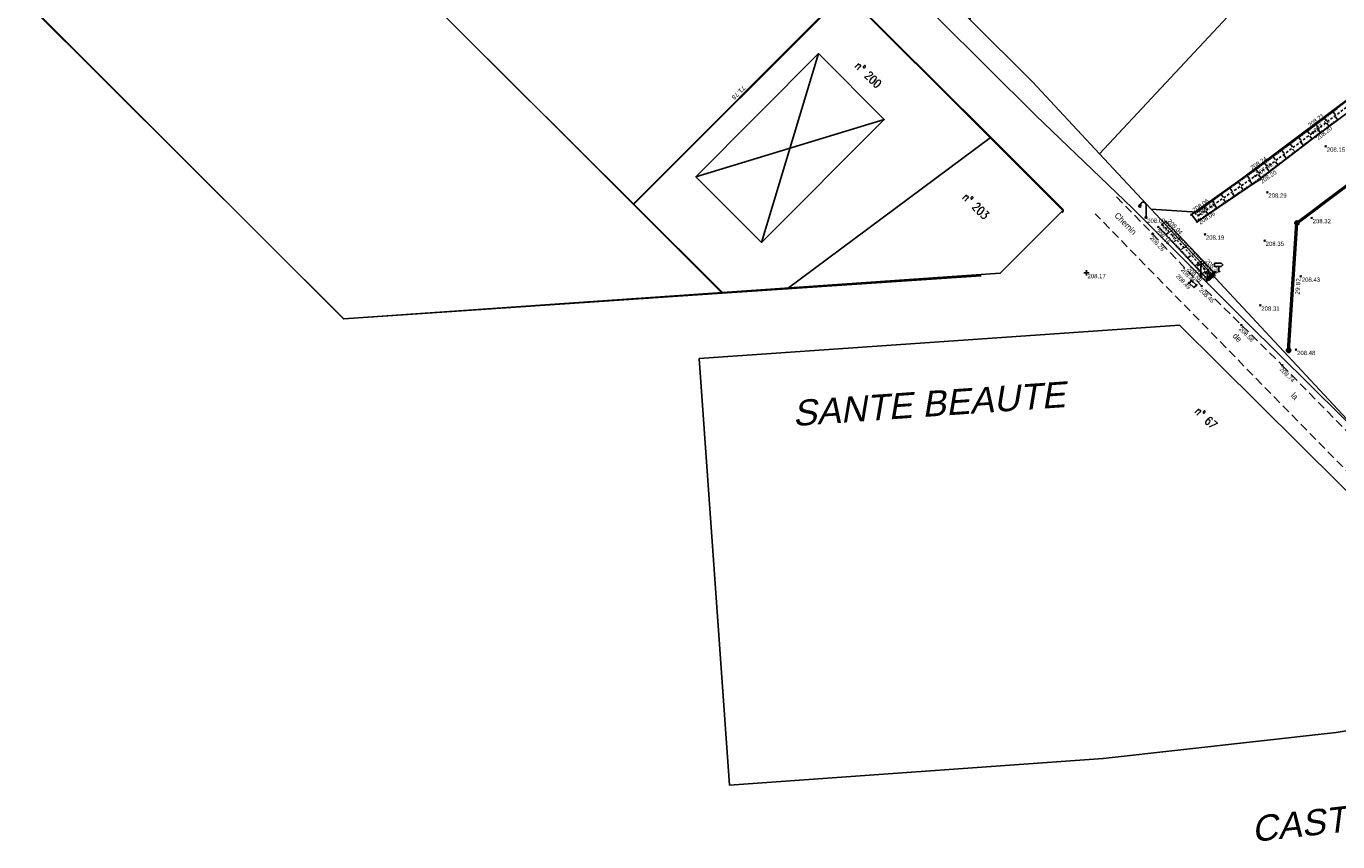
# Model space of a CAD drawing. Extents: x 1616800 to 1632437, y 2248456 to 2251974.
# Tile 3 of 256: x 1617737 to 1618044, y 2250972 to 2251162. Entities that reach past the tile are written whole.
import ezdxf
from ezdxf.enums import TextEntityAlignment as Align

# ---------------------------------------------------------------- set-up
doc = ezdxf.new("R2010")
doc.units = 0
doc.header["$LTSCALE"] = 2
doc.header["$PDMODE"] = 3
doc.header["$PDSIZE"] = 0.2
for name, pattern in [('CHEMIN', [1.5, 1, -0.5]), ('CONTINU', [0]), ('FOSSE', [0.5, 0.3, -0.2]), ('TR0', [0])]:
    doc.linetypes.add(name, pattern=pattern)
doc.layers.get('0').update_dxf_attribs({"linetype": 'CONTINUOUS'})
for name, color, linetype in [('BORNES', 8, 'CONTINUOUS'), ('X-PTS TOPO-TEXTE TOPOALT', 8, 'CONTINUOUS'), ('X-PTS TOPO-TOPOPOINT', 8, 'CONTINUOUS'), ('Y - FDP TOPO-COTATION', 8, 'CONTINUOUS'), ('Y - FDP TOPO-FOND _DE_PLAN', 251, 'CONTINUOUS'), ('Y - FDP TOPO-LIMITES', 8, 'CONTINUOUS'), ('Y - FDP TOPO-LIMITES_ 86098', 8, 'CONTINUOUS'), ('Y - FDP TOPO-LIMITES_ 98061', 8, 'CONTINUOUS'), ('Y - FDP TOPO-LIMITES_12592', 8, 'CONTINUOUS'), ('Y-FDP TOPO-CADASTRE_NUMERO', 11, 'CONTINUOUS'), ('Y-FDP TOPO-TOP_AXE_FOSSE', 8, 'CONTINUOUS'), ('Y-FDP TOPO-TOP_BARBULE', 8, 'CONTINUOUS'), ('Y-FDP TOPO-TOP_BORNE', 8, 'CONTINUOUS'), ('Y-FDP TOPO-TOP_TALUS', 8, 'CONTINUOUS'), ('Y-FDP TOPO-TOP_VOIRIE', 8, 'CHEMIN'), ('Y-FDP TOPO-TOP_VOIRIE_SYMB', 8, 'CONTINUOUS'), ('Y-RESEAU EXISTANT FDP-TOP_ECLAIRAGE', 6, 'CONTINUOUS'), ('Y-RESEAU EXISTANT FDP-TOP_PLUVIAL_symb', 96, 'CONTINUOUS'), ('Y-RESEAU EXISTANT FDP-TOP_PTT_symb', 3, 'CONTINUOUS')]:
    doc.layers.add(name, color=color, linetype=linetype)
doc.styles.add('COMPLEX', font='complex.shx')
doc.styles.add('ROMANS', font='ROMANC')
doc.styles.get("Standard").update_dxf_attribs({"font": 'arial.ttf'})
doc.styles.add('Stylus Regular', font='stylu.ttf')
doc.styles.add('Verdana 2.0', font='verdana.ttf', dxfattribs={"width": 0.99, "height": 2})

# ---------------------------------------------------------------- blocks, each defined once
blk = doc.blocks.new('TCPOINT')
at = {"color": 0}
blk.add_point((0, 0), dxfattribs=at)
at = {"layer": 'X-PTS TOPO-TEXTE TOPOALT'}
blk.add_attdef('ALT', text='', height=0.75, dxfattribs=at).set_placement((0.25, -0.25), align=Align.TOP_LEFT)
blk = doc.blocks.new('T007')
at = {"color": 0}
for p, q in [((-0.125, 0), (-0.625, 0)), ((0, 0.125), (0, 0.625)), ((0, 0), (0, 0)), ((0.125, 0), (0.625, 0)), ((0, -0.125), (0, -0.625))]:
    blk.add_line(p, q, dxfattribs=at)
blk = doc.blocks.new('borne')
at = {"layer": 'BORNES', "color": 0}
for radius in [0.5, 0.25]:
    blk.add_circle((0, 0), radius, dxfattribs=at)
blk = doc.blocks.new('TCPOINT_2')
at = {"color": 0}
blk.add_point((0, 0), dxfattribs=at)
at = {"layer": 'X-PTS TOPO-TEXTE TOPOALT'}
blk.add_attdef('ALT', (0.25, 0.25), '', height=0.75, dxfattribs=at)
blk = doc.blocks.new('TCPOINT_C')
at = {"color": 0}
blk.add_point((0, 0), dxfattribs=at)
at = {"layer": 'X-PTS TOPO-TEXTE TOPOALT'}
blk.add_attdef('ALT', text='', height=0.75, dxfattribs=at).set_placement((0.5, 0.09), align=Align.MIDDLE_LEFT)
blk = doc.blocks.new('L003')
at = {"color": 0}
for points in [[(-1.603583, 2.741753), (-1.846569, 2.573542)], [(-1.557039, 2.666871), (-1.745703, 2.444053)], [(-1.486771, 2.61895), (-1.61295, 2.356148)], [(-1.411328, 2.60293), (-1.464038, 2.314863)], [(-1.313678, 2.624415), (-1.28336, 2.326826)], [(0, 0.1875), (0, 2.8125)]]:
    blk.add_lwpolyline(points, dxfattribs=at)
for centre, radius in [((-1.40625, 2.8125), 0.209631), ((0, 0), 0.1875)]:
    blk.add_circle(centre, radius, dxfattribs=at)
blk.add_arc((-0.65625, 2.90625), 0.662913, 351.869898, 171.869898, dxfattribs=at)
blk = doc.blocks.new('gd15')
blk.add_lwpolyline([(0, 0), (0, 1), (1, 1), (1, 0)], close=True)
blk = doc.blocks.new('P001')
at = {"color": 0}
blk.add_line((0, 2.833108), (0, 0.1875), dxfattribs=at)
blk.add_lwpolyline([(-0.822377, 2.42192), (-0.822377, 2.559712), (0.822377, 3.106505), (0.822377, 3.244297)], dxfattribs=at)
blk.add_circle((0, 0), 0.1875, dxfattribs=at)
blk = doc.blocks.new('BDU_PANNEAU_INFO')
for p, q in [((-0.5, 1.8), (-0.5, 1.5)), ((0.5, 1.8), (-0.5, 1.8)), ((-0.5, 1.5), (0.5, 1.5)), ((0, 1.5), (0, 0)), ((0.5, 1.5), (0.5, 1.8))]:
    blk.add_line(p, q)
at = {"style": 'ROMANS', "width": 1.117489}
blk.add_text('INFO.', height=0.152, dxfattribs=at).set_placement((-0.35, 1.56), (0.31, 1.56), align=Align.FIT)
blk = doc.blocks.new('TETE PONT')
at = {"lineweight": 70, "ltscale": 2, "flags": 128}
blk.add_lwpolyline([(0, 0), (1, 0)], dxfattribs=at)
blk = doc.blocks.new('R027')
at = {"color": 0}
blk.add_lwpolyline([(-0.972222, 1.875), (0.583333, 1.875), (0.972222, 1.486111), (0.583333, 1.097222), (-0.972222, 1.097222)], close=True, dxfattribs=at)
blk.add_lwpolyline([(0, 1.097222), (0, 0.125)], dxfattribs=at)
blk.add_circle((0, 0), 0.125, dxfattribs=at)

msp = doc.modelspace()

# ---------------------------------------------------------------- linework, layer by layer
at = {"layer": 'Y - FDP TOPO-FOND _DE_PLAN', "linetype": 'TR0'}
msp.add_line((1617922.2839, 2251156.0188), (1617909.0013, 2251111.8823), dxfattribs=at)
for points in [[(1617811.3885, 2251094.0044), (1617737.1413, 2251167.9626), (1617783.088, 2251216.4534), (1617879.0294, 2251120.8864), (1617899.8148, 2251100.1797), (1617811.3885, 2251094.0044)], [(1617979.5466, 2251119.5531), (1617964.7624, 2251104.712), (1617899.8148, 2251100.1797), (1617879.0294, 2251120.8864), (1617928.4318, 2251170.4802), (1617961.384, 2251137.6482), (1617979.5466, 2251119.5531)], [(1618006.6365, 2251092.599), (1618053.4377, 2251046.1086), (1618054.5014, 2251045.0393), (1618093.955, 2251005.8204), (1618091.6783, 2251005.3572), (1618043.264, 2250997.3238), (1617988.7767, 2250991.2518), (1617901.511, 2250985.0085), (1617894.4134, 2251084.7644), (1618006.6365, 2251092.599)]]:
    msp.add_lwpolyline(points, close=True, dxfattribs=at)
msp.add_lwpolyline([(1617937.6686, 2251140.6454), (1617909.0013, 2251111.8823), (1617893.6226, 2251127.2517), (1617922.2839, 2251156.0188), (1617937.6686, 2251140.6454), (1617893.6226, 2251127.2517)], dxfattribs=at)
at = {"layer": 'Y - FDP TOPO-LIMITES'}
msp.add_line((1617929.654, 2251171.608), (1617878.9953, 2251120.7523), dxfattribs=at)
at = {"layer": 'Y - FDP TOPO-LIMITES', "flags": 128}
msp.add_lwpolyline([(1617962.4317, 2251136.3457), (1617914.9574, 2251101.0555)], dxfattribs=at)
at = {"layer": 'Y - FDP TOPO-LIMITES_ 86098'}
msp.add_line((1617783.2757, 2251216.5351), (1617879.0148, 2251120.7743), dxfattribs=at)
at = {"layer": 'Y - FDP TOPO-LIMITES_ 86098', "flags": 128}
msp.add_lwpolyline([(1617783.2757, 2251216.5351), (1617879.0148, 2251120.7743), (1617899.7568, 2251100.0261), (1617811.3225, 2251094.0335), (1617737.2314, 2251168.1407)], close=True, dxfattribs=at)
for points in [[(1617979.1843, 2251118.8949), (1617979.525, 2251119.2356), (1617961.4284, 2251137.3248), (1617928.5144, 2251170.2614), (1617879.0148, 2251120.7743)], [(1617899.7568, 2251100.0261), (1617914.9574, 2251101.0555), (1617960.317, 2251104.1277)]]:
    msp.add_lwpolyline(points, dxfattribs=at)
at = {"layer": 'Y - FDP TOPO-LIMITES_ 98061', "flags": 128}
msp.add_lwpolyline([(1618000.033, 2251119.6372), (1618010.804, 2251118.9442), (1618115.6175, 2251197.6704), (1618016.3138, 2251311.8142), (1617999.4777, 2251326.37), (1617969.9379, 2251352.0601), (1617934.7754, 2251382.3083), (1618000.3795, 2251451.6653), (1618016.0396, 2251467.7735), (1618112.1715, 2251442.2887), (1618276.1045, 2251385.219), (1618332.7249, 2251346.7882), (1618346.2552, 2251357.2778), (1618351.6069, 2251354.908), (1618148.3489, 2251202.3141), (1618189.5386, 2251153.7374), (1618188.0254, 2251152.4292), (1618159.8898, 2251128.1121), (1618124.8252, 2251097.8039), (1618067.4989, 2251048.255), (1618052.0285, 2251063.7931), (1618022.5176, 2251095.4882), (1618000.033, 2251119.6372)], dxfattribs=at)
for points in [[(1617934.7754, 2251382.3083), (1617969.9379, 2251352.0601), (1617999.4777, 2251326.37), (1618016.3138, 2251311.8142), (1618115.6175, 2251197.6704), (1618010.804, 2251118.9442), (1618000.033, 2251119.6372), (1617987.9627, 2251132.6017), (1617972.2675, 2251149.4576), (1617957.6492, 2251163.9861), (1617839.028, 2251281.8757), (1617904.6571, 2251349.6964)], [(1617839.028, 2251281.8757), (1617957.6492, 2251163.9861), (1617972.2675, 2251149.4576), (1617987.9627, 2251132.6017), (1618000.033, 2251119.6372), (1618022.5176, 2251095.4882), (1618052.0285, 2251063.7931), (1618022.3498, 2251093.2164), (1617995.6481, 2251119.9194), (1617973.069, 2251141.5622), (1617904.3821, 2251209.8759), (1617835.737, 2251278.4233)], [(1617987.9627, 2251132.6017), (1617972.2675, 2251149.4576), (1617957.6492, 2251163.9861), (1617970.3235, 2251214.2505), (1617975.3549, 2251218.1233), (1617994.4374, 2251225.8006), (1618028.9278, 2251176.5552)]]:
    msp.add_lwpolyline(points, close=True, dxfattribs=at)
at = {"layer": 'Y - FDP TOPO-LIMITES_12592', "lineweight": 53, "flags": 128}
msp.add_lwpolyline([(1618032.143, 2251086.6511), (1618034.0704, 2251116.409), (1618077.708, 2251149.1856), (1618119.6572, 2251093.337)], dxfattribs=at)
at = {"layer": 'Y-FDP TOPO-TOP_AXE_FOSSE', "linetype": 'FOSSE', "elevation": 201.34, "flags": 128}
msp.add_lwpolyline([(1618115.7166, 2251197.303, -0.46714777), (1618115.6566, 2251196.096), (1618102.1256, 2251185.969), (1618087.4686, 2251174.967), (1618073.8106, 2251164.558), (1618065.7366, 2251158.391), (1618051.7126, 2251148.078), (1618037.8076, 2251137.559), (1618024.3836, 2251127.446), (1618011.0496, 2251118.227)], format="xyb", dxfattribs=at)
msp.add_lwpolyline([(1618002.6136, 2251116.094), (1618013.9356, 2251104.071)], dxfattribs=at)
at = {"layer": 'Y-FDP TOPO-TOP_BARBULE'}
for p, q in [((1618040.8654, 2251141.3305), (1618041.0336, 2251141.1077)), ((1618041.2645, 2251141.6317), (1618041.4326, 2251141.409)), ((1618041.6636, 2251141.933), (1618041.8316, 2251141.7104)), ((1618042.0626, 2251142.2342), (1618042.2306, 2251142.0117)), ((1618042.4617, 2251142.5355), (1618043.0213, 2251141.7942)), ((1618042.8607, 2251142.8367), (1618043.0285, 2251142.6144)), ((1618043.6319, 2251140.5042), (1618043.074, 2251141.2508)), ((1618043.2598, 2251143.138), (1618043.4275, 2251142.9158)), ((1618036.874, 2251138.3192), (1618037.0417, 2251138.0942)), ((1618037.2739, 2251138.6192), (1618037.4427, 2251138.3956)), ((1618037.673, 2251138.9205), (1618037.8417, 2251138.6969)), ((1618038.072, 2251139.2217), (1618038.2407, 2251138.9983)), ((1618038.4711, 2251139.523), (1618039.0331, 2251138.7785)), ((1618038.8701, 2251139.8242), (1618039.0387, 2251139.601)), ((1618039.6264, 2251137.5115), (1618039.0828, 2251138.239)), ((1618039.2692, 2251140.1255), (1618039.4377, 2251139.9023)), ((1618039.6683, 2251140.4267), (1618039.8367, 2251140.2037)), ((1618040.0673, 2251140.728), (1618040.2356, 2251140.505)), ((1618040.4275, 2251138.11), (1618040.2636, 2251138.3294)), ((1618040.4664, 2251141.0292), (1618041.0272, 2251140.2864)), ((1618040.828, 2251138.4093), (1618040.6637, 2251138.6293)), ((1618041.2286, 2251138.7086), (1618041.0638, 2251138.9291)), ((1618041.6291, 2251139.0078), (1618041.0784, 2251139.7449)), ((1618042.0297, 2251139.3071), (1618041.864, 2251139.5288)), ((1618042.4302, 2251139.6064), (1618042.2642, 2251139.8286)), ((1618042.8308, 2251139.9056), (1618042.6643, 2251140.1285)), ((1618043.2313, 2251140.2049), (1618043.0644, 2251140.4283)), ((1618032.8655, 2251135.3305), (1618033.0368, 2251135.1008)), ((1618033.2664, 2251135.6293), (1618033.4372, 2251135.4001)), ((1618033.6672, 2251135.9282), (1618033.8377, 2251135.6995)), ((1618034.068, 2251136.2271), (1618034.2382, 2251135.9988)), ((1618034.4689, 2251136.5259), (1618035.035, 2251135.7667)), ((1618034.8697, 2251136.8248), (1618035.0392, 2251136.5975)), ((1618035.6445, 2251134.4876), (1618035.085, 2251135.2195)), ((1618035.2706, 2251137.1237), (1618035.4397, 2251136.8969)), ((1618035.6714, 2251137.4225), (1618035.8402, 2251137.1962)), ((1618036.0723, 2251137.7214), (1618036.2407, 2251137.4955)), ((1618036.439, 2251135.0949), (1618036.2721, 2251135.3132)), ((1618036.4731, 2251138.0203), (1618037.0333, 2251137.269)), ((1618036.8362, 2251135.3986), (1618036.6699, 2251135.6162)), ((1618037.2334, 2251135.7023), (1618037.0676, 2251135.9192)), ((1618037.6306, 2251136.006), (1618037.0796, 2251136.7267)), ((1618038.0278, 2251136.3096), (1618037.8631, 2251136.5252)), ((1618038.4251, 2251136.6133), (1618038.2608, 2251136.8282)), ((1618038.8253, 2251136.913), (1618038.6631, 2251137.1301)), ((1618039.2258, 2251137.2122), (1618039.0632, 2251137.4299)), ((1618040.0269, 2251137.8108), (1618039.8634, 2251138.0296)), ((1618028.4562, 2251132.0429), (1618029.0401, 2251131.2598)), ((1618028.8571, 2251132.3418), (1618029.0319, 2251132.1073)), ((1618029.2579, 2251132.6406), (1618029.4324, 2251132.4066)), ((1618029.6587, 2251132.9395), (1618029.8328, 2251132.706)), ((1618030.0596, 2251133.2384), (1618030.2333, 2251133.0053)), ((1618030.4604, 2251133.5372), (1618031.0384, 2251132.7621)), ((1618030.8613, 2251133.8361), (1618031.0343, 2251133.604)), ((1618031.6723, 2251131.4509), (1618031.0956, 2251132.2053)), ((1618031.2621, 2251134.135), (1618031.4348, 2251133.9034)), ((1618031.663, 2251134.4339), (1618031.8353, 2251134.2027)), ((1618032.0695, 2251131.7546), (1618031.897, 2251131.9802)), ((1618032.0638, 2251134.7327), (1618032.2358, 2251134.5021)), ((1618032.4668, 2251132.0582), (1618032.2948, 2251132.2832)), ((1618032.4647, 2251135.0316), (1618033.0367, 2251134.2644)), ((1618032.864, 2251132.3619), (1618032.6925, 2251132.5862)), ((1618033.2612, 2251132.6656), (1618033.0902, 2251132.8892)), ((1618033.6584, 2251132.9692), (1618033.0903, 2251133.7124)), ((1618034.0556, 2251133.2729), (1618033.8857, 2251133.4952)), ((1618034.4529, 2251133.5766), (1618034.2834, 2251133.7982)), ((1618034.8501, 2251133.8803), (1618034.6812, 2251134.1012)), ((1618035.2473, 2251134.1839), (1618035.0789, 2251134.4042)), ((1618036.0417, 2251134.7913), (1618035.8744, 2251135.0102)), ((1618024.4478, 2251129.0542), (1618025.0435, 2251128.2551)), ((1618024.8486, 2251129.3531), (1618025.027, 2251129.1138)), ((1618025.2494, 2251129.6519), (1618025.4275, 2251129.4132)), ((1618025.6503, 2251129.9508), (1618025.828, 2251129.7125)), ((1618026.0511, 2251130.2497), (1618026.2284, 2251130.0119)), ((1618026.452, 2251130.5485), (1618027.0418, 2251129.7574)), ((1618026.8528, 2251130.8474), (1618027.0294, 2251130.6106)), ((1618027.7001, 2251128.4142), (1618027.1062, 2251129.191)), ((1618027.2537, 2251131.1463), (1618027.4299, 2251130.9099)), ((1618027.6545, 2251131.4452), (1618027.8304, 2251131.2093)), ((1618028.0973, 2251128.7178), (1618027.9197, 2251128.9502)), ((1618028.0554, 2251131.744), (1618028.2309, 2251131.5086)), ((1618028.4946, 2251129.0215), (1618028.3174, 2251129.2532)), ((1618028.8918, 2251129.3252), (1618028.7151, 2251129.5562)), ((1618029.6862, 2251129.9325), (1618029.1009, 2251130.6982)), ((1618029.289, 2251129.6289), (1618029.1129, 2251129.8592)), ((1618030.0834, 2251130.2362), (1618029.9084, 2251130.4652)), ((1618030.4807, 2251130.5399), (1618030.3061, 2251130.7682)), ((1618030.8779, 2251130.8435), (1618030.7038, 2251131.0712)), ((1618031.2751, 2251131.1472), (1618031.1016, 2251131.3742)), ((1618019.9684, 2251125.8631), (1618020.1358, 2251125.6261)), ((1618020.3769, 2251126.1515), (1618020.937, 2251125.3582)), ((1618020.7853, 2251126.4399), (1618020.9541, 2251126.2009)), ((1618021.1938, 2251126.7283), (1618021.3632, 2251126.4884)), ((1618021.6022, 2251127.0167), (1618021.7723, 2251126.7758)), ((1618022.0107, 2251127.3051), (1618022.1815, 2251127.0632)), ((1618022.4191, 2251127.5935), (1618022.9906, 2251126.784)), ((1618022.8276, 2251127.8818), (1618022.9997, 2251127.6381)), ((1618023.6716, 2251125.4557), (1618023.1196, 2251126.2725)), ((1618023.236, 2251128.1702), (1618023.4089, 2251127.9255)), ((1618023.6445, 2251128.4586), (1618023.818, 2251128.2129)), ((1618024.0859, 2251125.7357), (1618023.9196, 2251125.9818)), ((1618024.0469, 2251128.7553), (1618024.226, 2251128.5151)), ((1618024.5001, 2251126.0157), (1618024.3331, 2251126.2628)), ((1618024.9144, 2251126.2957), (1618024.7466, 2251126.5439)), ((1618025.714, 2251126.8958), (1618025.1115, 2251127.6839)), ((1618025.3168, 2251126.5922), (1618025.1355, 2251126.8292)), ((1618026.1112, 2251127.1995), (1618025.931, 2251127.4352)), ((1618026.5085, 2251127.5032), (1618026.3287, 2251127.7382)), ((1618026.9057, 2251127.8068), (1618026.7265, 2251128.0412)), ((1618027.3029, 2251128.1105), (1618027.1242, 2251128.3442)), ((1618015.8839, 2251122.9792), (1618016.0445, 2251122.7519)), ((1618016.2924, 2251123.2676), (1618016.8298, 2251122.5065)), ((1618016.7008, 2251123.556), (1618016.8627, 2251123.3267)), ((1618017.1093, 2251123.8444), (1618017.2719, 2251123.6141)), ((1618017.5177, 2251124.1328), (1618017.681, 2251123.9015)), ((1618017.9262, 2251124.4212), (1618018.0901, 2251124.189)), ((1618018.3346, 2251124.7096), (1618018.8834, 2251123.9324)), ((1618018.7431, 2251124.9979), (1618018.9084, 2251124.7638)), ((1618019.529, 2251122.6559), (1618019.0007, 2251123.4376)), ((1618019.1515, 2251125.2863), (1618019.3175, 2251125.0512)), ((1618019.56, 2251125.5747), (1618019.7267, 2251125.3387)), ((1618019.9433, 2251122.9359), (1618019.7841, 2251123.1715)), ((1618020.3575, 2251123.2159), (1618020.1976, 2251123.4525)), ((1618020.7718, 2251123.4959), (1618020.6112, 2251123.7335)), ((1618021.1861, 2251123.7758), (1618021.0247, 2251124.0146)), ((1618021.6003, 2251124.0558), (1618021.0602, 2251124.855)), ((1618022.0146, 2251124.3358), (1618021.8518, 2251124.5766)), ((1618022.4288, 2251124.6158), (1618022.2654, 2251124.8577)), ((1618022.8431, 2251124.8958), (1618022.6789, 2251125.1387)), ((1618023.2573, 2251125.1758), (1618023.0925, 2251125.4197)), ((1618011.391, 2251119.8069), (1618011.544, 2251119.5902)), ((1618011.7994, 2251120.0953), (1618011.9532, 2251119.8776)), ((1618012.2079, 2251120.3837), (1618012.7225, 2251119.6548)), ((1618012.6163, 2251120.6721), (1618012.7714, 2251120.4525)), ((1618013.0248, 2251120.9605), (1618013.1806, 2251120.7399)), ((1618013.4332, 2251121.2489), (1618013.5897, 2251121.0273)), ((1618013.8417, 2251121.5373), (1618013.9988, 2251121.3147)), ((1618014.2501, 2251121.8257), (1618014.7762, 2251121.0807)), ((1618014.6586, 2251122.114), (1618014.8171, 2251121.8896)), ((1618014.9722, 2251119.5761), (1618014.8215, 2251119.799)), ((1618015.3865, 2251119.8561), (1618014.8818, 2251120.6027)), ((1618015.067, 2251122.4024), (1618015.2262, 2251122.177)), ((1618015.4755, 2251122.6908), (1618015.6353, 2251122.4644)), ((1618015.8007, 2251120.1361), (1618015.6486, 2251120.3611)), ((1618016.215, 2251120.4161), (1618016.0622, 2251120.6421)), ((1618016.6292, 2251120.696), (1618016.4757, 2251120.9232)), ((1618017.0435, 2251120.976), (1618016.8893, 2251121.2042)), ((1618017.4577, 2251121.256), (1618016.9413, 2251122.0201)), ((1618017.872, 2251121.536), (1618017.7163, 2251121.7663)), ((1618018.2863, 2251121.816), (1618018.1299, 2251122.0473)), ((1618018.7005, 2251122.096), (1618018.5434, 2251122.3284)), ((1618019.1148, 2251122.3759), (1618018.957, 2251122.6094)), ((1618009.7572, 2251118.6534), (1618009.8084, 2251118.5809)), ((1618010.1656, 2251118.9418), (1618010.5425, 2251118.4081)), ((1618010.5741, 2251119.2301), (1618010.7258, 2251119.0153)), ((1618010.8296, 2251116.7763), (1618010.8192, 2251116.7917)), ((1618010.9825, 2251119.5185), (1618011.1349, 2251119.3028)), ((1618011.2439, 2251117.0563), (1618010.9836, 2251117.4413)), ((1618011.6581, 2251117.3362), (1618011.5131, 2251117.5508)), ((1618012.0724, 2251117.6162), (1618011.9267, 2251117.8318)), ((1618012.4866, 2251117.8962), (1618012.3402, 2251118.1128)), ((1618012.9009, 2251118.1762), (1618012.7538, 2251118.3939)), ((1618013.3152, 2251118.4562), (1618012.8224, 2251119.1853)), ((1618013.7294, 2251118.7362), (1618013.5809, 2251118.9559)), ((1618014.1437, 2251119.0161), (1618013.9944, 2251119.237)), ((1618014.5579, 2251119.2961), (1618014.408, 2251119.518)), ((1618002.0524, 2251115.123), (1618002.2405, 2251115.2993)), ((1618002.3941, 2251114.7581), (1618002.5825, 2251114.9345)), ((1618002.7359, 2251114.3931), (1618002.9246, 2251114.5698)), ((1618003.0776, 2251114.0281), (1618003.2666, 2251114.205)), ((1618003.4194, 2251113.6631), (1618004.05, 2251114.2536)), ((1618003.7779, 2251116.4104), (1618003.5926, 2251116.2345)), ((1618004.1221, 2251116.0478), (1618003.9365, 2251115.8715)), ((1618004.4664, 2251115.6852), (1618004.2804, 2251115.5086)), ((1618005.1549, 2251114.96), (1618004.5326, 2251114.3691)), ((1618004.8106, 2251115.3226), (1618004.6243, 2251115.1457)), ((1618005.4992, 2251114.5974), (1618005.3121, 2251114.4198)), ((1618005.8434, 2251114.2347), (1618005.656, 2251114.0568)), ((1618006.1877, 2251113.8721), (1618005.9999, 2251113.6939)), ((1618003.7611, 2251113.2982), (1618003.9506, 2251113.4756)), ((1618004.1029, 2251112.9332), (1618004.2926, 2251113.1108)), ((1618004.4446, 2251112.5682), (1618004.6346, 2251112.7461)), ((1618004.7864, 2251112.2033), (1618004.9766, 2251112.3813)), ((1618005.1281, 2251111.8383), (1618005.7629, 2251112.4326)), ((1618005.4699, 2251111.4733), (1618005.6606, 2251111.6519)), ((1618005.8117, 2251111.1084), (1618006.0026, 2251111.2871)), ((1618006.1534, 2251110.7434), (1618006.3446, 2251110.9224)), ((1618006.8762, 2251113.1469), (1618006.248, 2251112.5505)), ((1618006.5319, 2251113.5095), (1618006.3438, 2251113.3309)), ((1618006.4952, 2251110.3784), (1618006.6866, 2251110.5576)), ((1618006.8369, 2251110.0134), (1618007.4758, 2251110.6116)), ((1618007.2205, 2251112.7843), (1618007.0316, 2251112.605)), ((1618007.5647, 2251112.4217), (1618007.3755, 2251112.2421)), ((1618007.909, 2251112.0591), (1618007.7195, 2251111.8792)), ((1618008.5975, 2251111.3339), (1618007.9634, 2251110.7318)), ((1618008.2532, 2251111.6965), (1618008.0634, 2251111.5162)), ((1618008.9418, 2251110.9713), (1618008.7512, 2251110.7903)), ((1618009.286, 2251110.6087), (1618009.0951, 2251110.4274)), ((1618007.1787, 2251109.6485), (1618007.3706, 2251109.8282)), ((1618007.5204, 2251109.2835), (1618007.7126, 2251109.4634)), ((1618007.8622, 2251108.9185), (1618008.0546, 2251109.0987)), ((1618008.2039, 2251108.5536), (1618008.3966, 2251108.7339)), ((1618008.5457, 2251108.1886), (1618009.1887, 2251108.7906)), ((1618008.8875, 2251107.8236), (1618009.0806, 2251108.0045)), ((1618009.2292, 2251107.4586), (1618009.4226, 2251107.6397)), ((1618009.6303, 2251110.246), (1618009.439, 2251110.0644)), ((1618010.3188, 2251109.5208), (1618009.6788, 2251108.9132)), ((1618009.9745, 2251109.8834), (1618009.7829, 2251109.7015)), ((1618010.6631, 2251109.1582), (1618010.4707, 2251108.9756)), ((1618011.0073, 2251108.7956), (1618010.8146, 2251108.6127)), ((1618011.3516, 2251108.433), (1618011.1585, 2251108.2497)), ((1618012.0401, 2251107.7078), (1618011.3942, 2251107.0946)), ((1618011.6958, 2251108.0704), (1618011.5024, 2251107.8868)), ((1618009.571, 2251107.0937), (1618009.7646, 2251107.275)), ((1618009.9127, 2251106.7287), (1618010.1066, 2251106.9103)), ((1618010.2545, 2251106.3637), (1618010.9015, 2251106.9696)), ((1618010.5962, 2251105.9988), (1618010.7906, 2251106.1808)), ((1618010.938, 2251105.6338), (1618011.1326, 2251105.816)), ((1618011.2797, 2251105.2688), (1618011.4746, 2251105.4513)), ((1618011.6215, 2251104.9039), (1618011.8166, 2251105.0866)), ((1618011.9632, 2251104.5389), (1618012.6144, 2251105.1486)), ((1618012.3844, 2251107.3452), (1618012.1902, 2251107.1609)), ((1618012.7286, 2251106.9826), (1618012.5341, 2251106.7979)), ((1618013.0729, 2251106.62), (1618012.878, 2251106.435)), ((1618013.7614, 2251105.8947), (1618013.1096, 2251105.2759)), ((1618013.4171, 2251106.2574), (1618013.222, 2251106.072)), ((1618014.1057, 2251105.5321), (1618013.9098, 2251105.3462)), ((1618014.4499, 2251105.1695), (1618014.2537, 2251104.9832)), ((1618012.305, 2251104.1739), (1618012.5006, 2251104.3571)), ((1618012.6468, 2251103.8089), (1618012.8426, 2251103.9923)), ((1618012.9885, 2251103.444), (1618013.1846, 2251103.6276))]:
    msp.add_line(p, q, dxfattribs=at)
at = {"layer": 'Y-FDP TOPO-TOP_TALUS', "linetype": 'CONTINU', "elevation": 201.34, "flags": 128}
for points in [[(1618114.0216, 2251197.08), (1618101.0896, 2251187.325), (1618086.3756, 2251176.295), (1618072.8066, 2251165.968), (1618065.1616, 2251159.368), (1618051.0596, 2251149.026), (1618037.0736, 2251138.468), (1618023.7286, 2251128.518), (1618009.4196, 2251118.415)], [(1618067.6896, 2251158.411), (1618065.8206, 2251157.262), (1618052.3436, 2251147.013), (1618038.4626, 2251136.642), (1618025.0406, 2251126.381), (1618010.7656, 2251116.733)], [(1618003.4336, 2251116.773), (1618014.7286, 2251104.876)], [(1618010.7656, 2251116.733), (1618009.4196, 2251118.415)], [(1618001.7106, 2251115.488), (1618013.1046, 2251103.32)]]:
    msp.add_lwpolyline(points, dxfattribs=at)
at = {"layer": 'Y-FDP TOPO-TOP_VOIRIE', "linetype": 'CHEMIN', "flags": 128}
for points in [[(1617991.9448, 2251122.533), (1618000.3716, 2251113.904)], [(1618061.5649, 2251042.2501), (1617986.9221, 2251118.6017)], [(1618030.6686, 2251083.168), (1618065.5804, 2251047.4351)]]:
    msp.add_lwpolyline(points, dxfattribs=at)
at = {"layer": 'Y-FDP TOPO-TOP_VOIRIE', "linetype": 'CHEMIN', "elevation": 201.34, "flags": 128}
msp.add_lwpolyline([(1618000.3716, 2251113.904), (1618011.8546, 2251101.697), (1618021.1286, 2251092.626), (1618030.6686, 2251083.168)], dxfattribs=at)

# ---------------------------------------------------------------- block references
at = {"layer": 'X-PTS TOPO-TOPOPOINT'}
ref = msp.add_blockref('TCPOINT', (1618037.0736, 2251138.468, 208.21), dxfattribs=dict(at, rotation=36.70812329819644))
ref.add_attrib('ALT', '208.21', dxfattribs={"layer": 'X-PTS TOPO-TEXTE TOPOALT', "height": 1, "rotation": 36.708123}).set_placement((1618036.535, 2251139.5597, 208.21), align=Align.TOP_LEFT)
ref = msp.add_blockref('TCPOINT_C', (1618037.8076, 2251137.559, 207.45), dxfattribs=dict(at, rotation=36.99262309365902))
ref.add_attrib('ALT', '207.45', dxfattribs={"layer": 'X-PTS TOPO-TEXTE TOPOALT', "height": 1, "rotation": 36.992623}).set_placement((1618038.1528, 2251137.9317, 207.45), align=Align.MIDDLE_LEFT)
ref = msp.add_blockref('TCPOINT_2', (1618038.4626, 2251136.642, 208.2), dxfattribs=dict(at, rotation=37.39759179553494))
ref.add_attrib('ALT', '208.20', (1618039.0923, 2251135.7682, 208.2), dxfattribs={"layer": 'X-PTS TOPO-TEXTE TOPOALT', "height": 1, "rotation": 37.397592})
ref = msp.add_blockref('TCPOINT', (1618040.8146, 2251134.348, 208.15), dxfattribs=at)
ref.add_attrib('ALT', '208.15', dxfattribs={"layer": 'X-PTS TOPO-TEXTE TOPOALT', "height": 1}).set_placement((1618041.0646, 2251134.098, 208.15), align=Align.TOP_LEFT)
ref = msp.add_blockref('TCPOINT', (1618023.7286, 2251128.518, 208.24), dxfattribs=dict(at, rotation=35.22435249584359))
ref.add_attrib('ALT', '208.24', dxfattribs={"layer": 'X-PTS TOPO-TEXTE TOPOALT', "height": 1, "rotation": 35.224352}).set_placement((1618023.1112, 2251129.6063, 208.24), align=Align.TOP_LEFT)
ref = msp.add_blockref('TCPOINT_C', (1618024.3836, 2251127.446, 207.49), dxfattribs=dict(at, rotation=34.65961087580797))
ref.add_attrib('ALT', '207.49', dxfattribs={"layer": 'X-PTS TOPO-TEXTE TOPOALT', "height": 1, "rotation": 34.659611}).set_placement((1618024.7437, 2251127.8044, 207.49), align=Align.MIDDLE_LEFT)
ref = msp.add_blockref('TCPOINT_2', (1618025.0406, 2251126.381, 208.2), dxfattribs=dict(at, rotation=34.05345891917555))
ref.add_attrib('ALT', '208.20', (1618025.9219, 2251125.6027, 208.2), dxfattribs={"layer": 'X-PTS TOPO-TEXTE TOPOALT', "height": 1, "rotation": 34.053459})
ref = msp.add_blockref('TCPOINT', (1618027.1486, 2251123.6, 208.29), dxfattribs=at)
ref.add_attrib('ALT', '208.29', dxfattribs={"layer": 'X-PTS TOPO-TEXTE TOPOALT', "height": 1, "rotation": 360}).set_placement((1618027.3986, 2251123.35, 208.29), align=Align.TOP_LEFT)
ref = msp.add_blockref('TCPOINT', (1618009.4196, 2251118.415, 208.06), dxfattribs=dict(at, rotation=35.22435254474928))
ref.add_attrib('ALT', '208.06', dxfattribs={"layer": 'X-PTS TOPO-TEXTE TOPOALT', "height": 1, "rotation": 35.224353}).set_placement((1618009.536, 2251119.724, 208.06), align=Align.TOP_LEFT)
ref = msp.add_blockref('TCPOINT_C', (1618011.0496, 2251118.227, 207.66), dxfattribs=dict(at, rotation=34.65961094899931))
ref.add_attrib('ALT', '207.66', dxfattribs={"layer": 'X-PTS TOPO-TEXTE TOPOALT', "height": 1, "rotation": 34.659611}).set_placement((1618011.4097, 2251118.5854, 207.66), align=Align.MIDDLE_LEFT)
ref = msp.add_blockref('TCPOINT', (1617998.8346, 2251117.726, 208.09), dxfattribs=at)
ref.add_attrib('ALT', '208.09', dxfattribs={"layer": 'X-PTS TOPO-TEXTE TOPOALT', "height": 1, "rotation": 0}).set_placement((1617999.0846, 2251117.476, 208.09), align=Align.TOP_LEFT)
ref = msp.add_blockref('TCPOINT_2', (1618003.4336, 2251116.773, 208.04), dxfattribs=dict(at, rotation=313.5130944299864))
ref.add_attrib('ALT', '208.04', (1618003.787, 2251116.7638, 208.04), dxfattribs={"layer": 'X-PTS TOPO-TEXTE TOPOALT', "height": 1, "rotation": 313.513094})
ref = msp.add_blockref('TCPOINT_2', (1618010.7656, 2251116.733, 208.06), dxfattribs=dict(at, rotation=34.05345904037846))
ref.add_attrib('ALT', '208.06', (1618011.5327, 2251116.0445, 208.06), dxfattribs={"layer": 'X-PTS TOPO-TEXTE TOPOALT', "height": 1, "rotation": 34.053459})
ref = msp.add_blockref('TCPOINT', (1618037.5046, 2251117.625, 208.32), dxfattribs=at)
ref.add_attrib('ALT', '208.32', dxfattribs={"layer": 'X-PTS TOPO-TEXTE TOPOALT', "height": 1, "rotation": 0}).set_placement((1618037.7546, 2251117.375, 208.32), align=Align.TOP_LEFT)
ref = msp.add_blockref('TCPOINT', (1618000.3716, 2251113.904, 208.26), dxfattribs=dict(at, rotation=313.2495044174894))
ref.add_attrib('ALT', '208.26', dxfattribs={"layer": 'X-PTS TOPO-TEXTE TOPOALT', "height": 1, "rotation": 313.249505}).set_placement((1618000.3608, 2251113.5506, 208.26), align=Align.TOP_LEFT)
ref = msp.add_blockref('TCPOINT', (1618001.7106, 2251115.488, 208.16), dxfattribs=dict(at, rotation=313.118538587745))
ref.add_attrib('ALT', '208.16', dxfattribs={"layer": 'X-PTS TOPO-TEXTE TOPOALT', "height": 1, "rotation": 313.118539}).set_placement((1618001.699, 2251115.1346, 208.16), align=Align.TOP_LEFT)
ref = msp.add_blockref('TCPOINT_C', (1618002.6136, 2251116.094, 207.42), dxfattribs=dict(at, rotation=313.2800480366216))
ref.add_attrib('ALT', '207.42', dxfattribs={"layer": 'X-PTS TOPO-TEXTE TOPOALT', "height": 1, "rotation": 313.280048}).set_placement((1618003.0219, 2251115.7917, 207.42), align=Align.MIDDLE_LEFT)
ref = msp.add_blockref('TCPOINT', (1618012.5736, 2251113.785, 208.19), dxfattribs=at)
ref.add_attrib('ALT', '208.19', dxfattribs={"layer": 'X-PTS TOPO-TEXTE TOPOALT', "height": 1, "rotation": 0}).set_placement((1618012.8236, 2251113.535, 208.19), align=Align.TOP_LEFT)
for p, rotation in [((1618034.0704, 2251116.409), 5.038054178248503), ((1618014.7206, 2251104.679, 208.68), 313.5130943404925), ((1618015.1146, 2251104.898, 208.33), 313.5130944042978), ((1618032.143, 2251086.6511), 5.038054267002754)]:
    msp.add_blockref('TCPOINT', p, dxfattribs=dict(at, rotation=rotation))
ref = msp.add_blockref('TCPOINT', (1618026.5346, 2251112.333, 208.35), dxfattribs=at)
ref.add_attrib('ALT', '208.35', dxfattribs={"layer": 'X-PTS TOPO-TEXTE TOPOALT', "height": 1, "rotation": 0}).set_placement((1618026.7846, 2251112.083, 208.35), align=Align.TOP_LEFT)
ref = msp.add_blockref('TCPOINT_2', (1618014.7286, 2251104.876, 208.37), dxfattribs=dict(at, rotation=313.5130942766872))
ref.add_attrib('ALT', '208.37', (1618012.6266, 2251107.4553, 208.37), dxfattribs={"layer": 'X-PTS TOPO-TEXTE TOPOALT', "height": 1, "rotation": 313.513094})
ref = msp.add_blockref('TCPOINT', (1617984.898, 2251104.79, 208.17), dxfattribs=at)
ref.add_attrib('ALT', '208.17', dxfattribs={"layer": 'X-PTS TOPO-TEXTE TOPOALT', "height": 1}).set_placement((1617985.148, 2251104.54, 208.17), align=Align.TOP_LEFT)
ref = msp.add_blockref('TCPOINT', (1618008.8986, 2251102.402, 208.49), dxfattribs=dict(at, rotation=313.2495044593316))
ref.add_attrib('ALT', '208.49', dxfattribs={"layer": 'X-PTS TOPO-TEXTE TOPOALT', "height": 1, "rotation": 313.249504}).set_placement((1618006.4673, 2251104.6143, 208.49), align=Align.TOP_LEFT)
ref = msp.add_blockref('TCPOINT', (1618009.4816, 2251102.981, 208.45), dxfattribs=dict(at, rotation=313.2495045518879))
ref.add_attrib('ALT', '208.45', dxfattribs={"layer": 'X-PTS TOPO-TEXTE TOPOALT', "height": 1, "rotation": 313.249504}).set_placement((1618007.5908, 2251106.0772, 208.45), align=Align.TOP_LEFT)
ref = msp.add_blockref('TCPOINT', (1618011.6596, 2251103.927, 208.58), dxfattribs=dict(at, rotation=313.118538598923))
ref.add_attrib('ALT', '208.58', dxfattribs={"layer": 'X-PTS TOPO-TEXTE TOPOALT', "height": 1, "rotation": 313.118539}).set_placement((1618009.0694, 2251106.2811, 208.58), align=Align.TOP_LEFT)
ref = msp.add_blockref('TCPOINT', (1618013.1046, 2251103.32, 208.44), dxfattribs=dict(at, rotation=313.1185386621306))
ref.add_attrib('ALT', '208.44', dxfattribs={"layer": 'X-PTS TOPO-TEXTE TOPOALT', "height": 1, "rotation": 313.118538}).set_placement((1618010.8873, 2251106.1067, 208.44), align=Align.TOP_LEFT)
ref = msp.add_blockref('TCPOINT_C', (1618013.9356, 2251104.071, 207.54), dxfattribs=dict(at, rotation=313.2800480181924))
ref.add_attrib('ALT', '207.54', dxfattribs={"layer": 'X-PTS TOPO-TEXTE TOPOALT', "height": 1, "rotation": 313.280048}).set_placement((1618012.08, 2251106.7828, 207.54), align=Align.MIDDLE_LEFT)
for p in [(1618015.8206, 2251105.174, 208.28), (1618010.5936, 2251101.92, 208.47), (1618013.1756, 2251103.15, 208.54), (1618013.3176, 2251103.29, 208.76)]:
    msp.add_blockref('TCPOINT', p, dxfattribs=at)
ref = msp.add_blockref('TCPOINT', (1618011.8546, 2251101.697, 208.45), dxfattribs=dict(at, rotation=315.6339909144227))
ref.add_attrib('ALT', '208.45', dxfattribs={"layer": 'X-PTS TOPO-TEXTE TOPOALT', "height": 1, "rotation": 315.633991}).set_placement((1618011.8585, 2251101.3435, 208.45), align=Align.TOP_LEFT)
ref = msp.add_blockref('TCPOINT', (1618034.9886, 2251103.946, 208.43), dxfattribs=at)
ref.add_attrib('ALT', '208.43', dxfattribs={"layer": 'X-PTS TOPO-TEXTE TOPOALT', "height": 1, "rotation": 360}).set_placement((1618035.2386, 2251103.696, 208.43), align=Align.TOP_LEFT)
ref = msp.add_blockref('TCPOINT', (1618025.5186, 2251097.193, 208.31), dxfattribs=at)
ref.add_attrib('ALT', '208.31', dxfattribs={"layer": 'X-PTS TOPO-TEXTE TOPOALT', "height": 1, "rotation": 360}).set_placement((1618025.7686, 2251096.943, 208.31), align=Align.TOP_LEFT)
ref = msp.add_blockref('TCPOINT', (1618021.1286, 2251092.626, 208.58), dxfattribs=dict(at, rotation=315.2473008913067))
ref.add_attrib('ALT', '208.58', dxfattribs={"layer": 'X-PTS TOPO-TEXTE TOPOALT', "height": 1, "rotation": 315.247301}).set_placement((1618021.1301, 2251092.2725, 208.58), align=Align.TOP_LEFT)
ref = msp.add_blockref('TCPOINT', (1618033.8846, 2251086.815, 208.48), dxfattribs=at)
ref.add_attrib('ALT', '208.48', dxfattribs={"layer": 'X-PTS TOPO-TEXTE TOPOALT', "height": 1, "rotation": 360}).set_placement((1618034.1346, 2251086.565, 208.48), align=Align.TOP_LEFT)
ref = msp.add_blockref('TCPOINT', (1618030.6686, 2251083.168, 208.74), dxfattribs=dict(at, rotation=315.2473008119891))
ref.add_attrib('ALT', '208.74', dxfattribs={"layer": 'X-PTS TOPO-TEXTE TOPOALT', "height": 1, "rotation": 315.247301}).set_placement((1618030.6701, 2251082.8145, 208.74), align=Align.TOP_LEFT)
at = {"layer": 'Y-FDP TOPO-TOP_BORNE', "color": 152}
for p, xscale, yscale, rotation in [((1618034.0704, 2251116.409), 0.9999981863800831, 0.9999981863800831, 38.04982893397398), ((1618032.143, 2251086.6511), 0.9999981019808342, 0.9999981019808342, 38.04982892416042)]:
    msp.add_blockref('borne', p, dxfattribs=dict(at, xscale=xscale, yscale=yscale, rotation=rotation))
at = {"layer": 'Y-FDP TOPO-TOP_BORNE'}
msp.add_blockref('T007', (1617984.898, 2251104.79, 208.172), dxfattribs=at)
at = {"layer": 'Y-FDP TOPO-TOP_VOIRIE_SYMB'}
for name, p in [('BDU_PANNEAU_INFO', (1618013.1756, 2251103.15, 201.34)), ('R027', (1618015.8206, 2251105.174, 201.34))]:
    msp.add_blockref(name, p, dxfattribs=at)
at = {"layer": 'Y-RESEAU EXISTANT FDP-TOP_ECLAIRAGE'}
msp.add_blockref('L003', (1617998.8346, 2251117.726, 201.34), dxfattribs=at)
at = {"layer": 'Y-RESEAU EXISTANT FDP-TOP_PLUVIAL_symb', "xscale": 1.974266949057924, "yscale": -0.9999999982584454, "rotation": 44.71270264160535}
msp.add_blockref('TETE PONT', (1618013.3176, 2251103.29, 201.34), dxfattribs=at)
at = {"layer": 'Y-RESEAU EXISTANT FDP-TOP_PTT_symb'}
msp.add_blockref('P001', (1618011.6596, 2251103.927, 201.34), dxfattribs=at)
at = {"layer": 'Y-RESEAU EXISTANT FDP-TOP_PTT_symb', "xscale": 1.536966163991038, "yscale": 0.8216629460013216, "rotation": 136.3444769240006}
msp.add_blockref('gd15', (1618010.5936, 2251101.92, 201.34), dxfattribs=at)

# ---------------------------------------------------------------- texts
at = {"layer": 'Y - FDP TOPO-COTATION', "style": 'Verdana 2.0', "width": 0.99}
for s, rotation, p in [('71.78', 225.111241, (1617903.9704, 2251146.533)), ('29.82', 86.294261, (1618033.8104, 2251101.6522))]:
    msp.add_text(s, height=1, rotation=rotation, dxfattribs=at).set_placement(p, align=Align.TOP_CENTER)
at = {"layer": 'Y - FDP TOPO-FOND _DE_PLAN', "oblique": 13.499996}
for s, rotation, p in [('SANTE BEAUTE', 4.008514, (1617916.4125, 2251068.9576)), ('CASTRES', 6.361921, (1618023.7869, 2250971.7441))]:
    msp.add_text(s, height=6, rotation=rotation, dxfattribs=at).set_placement(p)
at = {"layer": 'Y-FDP TOPO-CADASTRE_NUMERO', "style": 'COMPLEX', "width": 0.8}
for s, p in [('n° 200', (1617930.5746, 2251152.9524)), ('n° 203', (1617955.7175, 2251122.2765)), ('n° 67', (1618010.0016, 2251072.2469))]:
    msp.add_text(s, height=2, rotation=315.424611, dxfattribs=at).set_placement(p)
at = {"layer": 'Y-FDP TOPO-TOP_VOIRIE', "linetype": 'CHEMIN', "style": 'Stylus Regular'}
for s, rotation, p in [('Chemin', 314.436693, (1617994.0823, 2251116.3116)), ('de', 314.436689, (1618020.1838, 2251089.7032)), ('la', 314.436689, (1618033.5605, 2251075.9914))]:
    msp.add_text(s, height=1.375, rotation=rotation, dxfattribs=at).set_placement(p, align=Align.MIDDLE)

doc.saveas('drawing.dxf')
